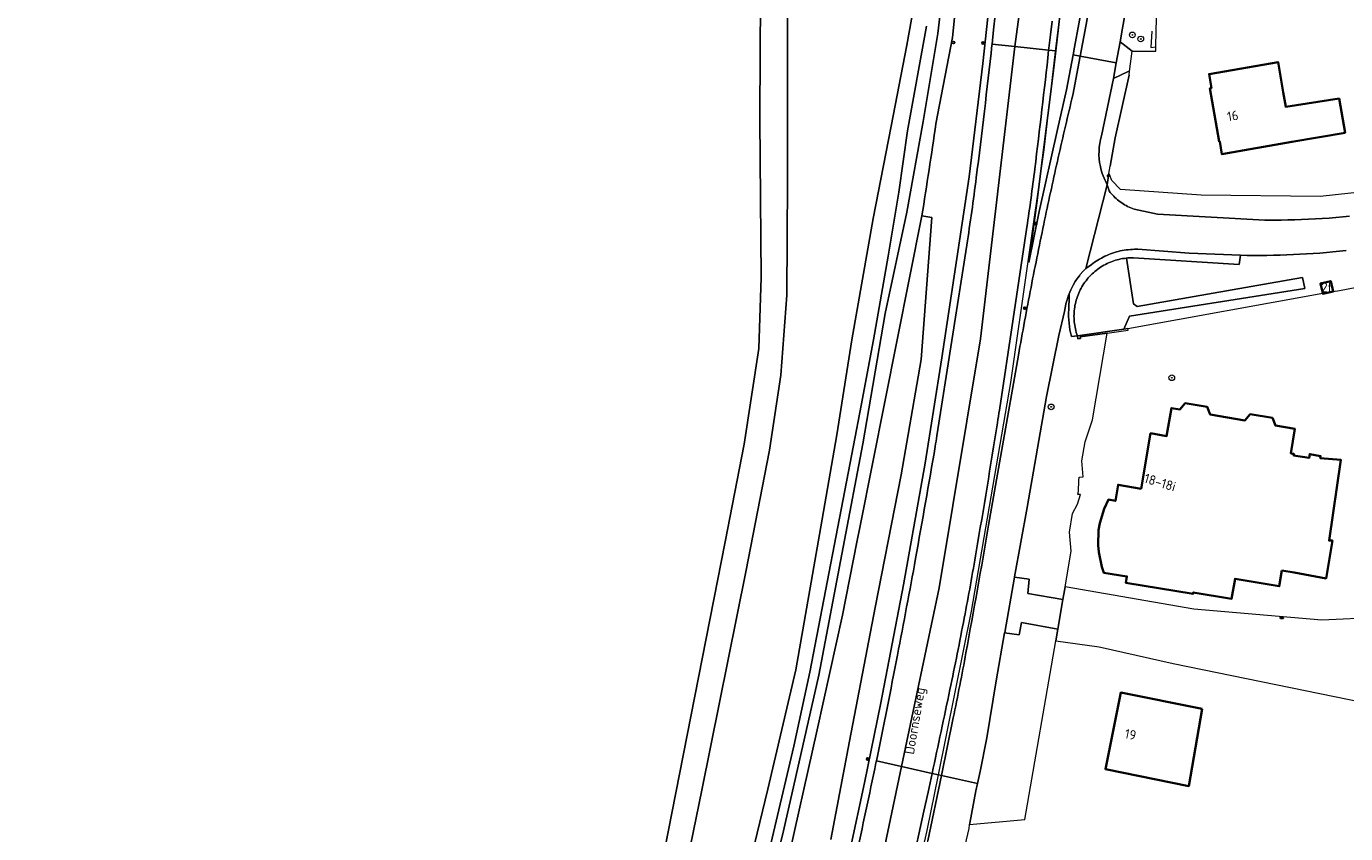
# Model space of a CAD drawing. Header units: metres. Extents: x 152610 to 160096, y 456114 to 462495.
# Tile 7 of 256: x 153165 to 153351, y 458672 to 458785. Entities that reach past the tile are written whole.
import ezdxf
from ezdxf.enums import TextEntityAlignment as Align

# ---------------------------------------------------------------- set-up
doc = ezdxf.new("R2010")
doc.units = ezdxf.units.M
doc.header["$LTSCALE"] = 0.5
doc.layers.get('0').update_dxf_attribs({"linetype": 'CONTINUOUS'})
for name, color, linetype, lineweight in [('B-PV-GR-BOOM-S', 251, 'CONTINUOUS', 25), ('B-PV-GR-BOS_LOOF-GV', 251, 'CONTINUOUS', 13), ('B-PV-GR-GRAS-GV', 251, 'CONTINUOUS', 13), ('B-PV-GR-GROENVOORZIENING-GV', 251, 'CONTINUOUS', 18), ('B-PV-GR-HAAG-G', 251, 'GR-HAAG1-SO', 13), ('B-PV-GR-HEIDE-GV', 251, 'CONTINUOUS', 13), ('B-PV-IE-MEUBILAIR-S', 251, 'CONTINUOUS', 25), ('B-PV-IE-TERREINAFSCHEIDING_KUNSTMATIG_HEKWERK-G', 251, 'IE-TERREINAFSCHEIDING_KUNSTMATIG-SO', 18), ('B-PV-IE-TERREINAFSCHEIDING_KUNSTMATIG_MUUR-GV', 251, 'CONTINUOUS', 18), ('B-PV-OG-BEBOUWING-GV', 6, 'CONTINUOUS', 35), ('B-PV-OG-BEBOUWING-T18', 1, 'CONTINUOUS', 18), ('B-PV-OG-TERREIN_BEGROEID-GV', 251, 'CONTINUOUS', 18), ('B-PV-OG-TERREIN_OEVER-GV', 251, 'CONTINUOUS', 18), ('B-PV-OG-TOPOGRAFIE-T18', 1, 'CONTINUOUS', 18), ('B-PV-OG-WATER_SLOOT-GV', 251, 'CONTINUOUS', 18), ('B-PV-VH-GESLOTENVERHARDING-GV', 251, 'CONTINUOUS', 18), ('B-PV-VH-GESLOTENVERHARDING_ASFALT-GV', 251, 'CONTINUOUS', 18), ('B-PV-VH-ONVERHARD_ZAND-GV', 251, 'CONTINUOUS', 18), ('B-PV-VH-OPENVERHARDING-GV', 251, 'CONTINUOUS', 18), ('B-PV-VH-OPENVERHARDING_BETONSTRAATSTEEN-GV', 251, 'CONTINUOUS', 18), ('B-PV-VH-OPENVERHARDING_TEGEL-GV', 251, 'CONTINUOUS', 18)]:
    doc.layers.add(name, color=color, linetype=linetype, lineweight=lineweight)
doc.styles.add('NLCS-ISO', font='NLCS-ISO.ttf')
doc.styles.add('NLCS-ISO-M750-T18', font='NLCS-ISO.ttf', dxfattribs={"height": 1.35})
doc.linetypes.add('GR-HAAG1-SO', pattern='A,6,[176,NLCS.SHX,S=0.125,R=0,X=0,Y=0],-2', length=8)
doc.linetypes.add('IE-TERREINAFSCHEIDING_KUNSTMATIG-SO', pattern='A,4,[82,NLCS.SHX,S=0.75,R=90,X=0,Y=0],4,-2', length=10)

# ---------------------------------------------------------------- blocks, each defined once
blk = doc.blocks.new('SIE-MEUBILAIR_BORD_INFORMATIE-SO')
h = blk.add_hatch(color=256)
h.dxf.hatch_style = 1
h.paths.add_polyline_path([(0.13, 0.2), (-0.33, 0.2), (-0.33, 0.08), (-0.13, 0.08), (-0.13, -0.65), (0.13, -0.65)])
h = blk.add_hatch(color=256)
h.dxf.hatch_style = 1
edge = h.paths.add_edge_path()
edge.add_arc((0, 0.5), 0.149, 0, 360)
for points in [[(-0.75, -0.75), (0.75, -0.75), (0.75, 0.75), (-0.75, 0.75)], [(0.13, 0.2), (-0.33, 0.2), (-0.33, 0.08), (-0.13, 0.08), (-0.13, -0.65), (0.13, -0.65)]]:
    blk.add_lwpolyline(points, close=True)
blk.add_circle((0, 0.5), 0.149)
blk = doc.blocks.new('SIE-MEUBILAIR_BORD_VERKEER-SO')
blk.add_lwpolyline([(-0.5625, -0.5625), (0.5625, -0.5625), (0.5625, 0.5625), (-0.5625, 0.5625)], close=True)
at = {"style": 'NLCS-ISO'}
blk.add_text('vb', height=0.75, dxfattribs=at).set_placement((0, 0), align=Align.MIDDLE_CENTER)
blk = doc.blocks.new('SIE-MEUBILAIR_BORD_WEGWIJZER-SO')
blk.add_lwpolyline([(-0.75, -0.75), (0.75, -0.75), (0.75, 0.75), (-0.75, 0.75)], close=True)
at = {"style": 'NLCS-ISO'}
blk.add_text('ww', height=0.75, dxfattribs=at).set_placement((0, 0.125), align=Align.MIDDLE_CENTER)
blk = doc.blocks.new('SIE-MEUBILAIR_PAAL_LICHTMAST-SO')
for points in [[(-0.62, 0), (-1, 0)], [(-0.71, 0.71), (-0.44, 0.44)], [(0, 1), (0, 0.62)], [(0.44, 0.44), (0.71, 0.71)], [(1, 0), (0.62, 0)], [(-0.71, -0.71), (-0.44, -0.44)], [(0, -0.62), (0, -1)], [(0.44, -0.44), (0.71, -0.71)]]:
    blk.add_lwpolyline(points)
blk.add_circle((0, 0), 0.5)
blk = doc.blocks.new('SIE-MEUBILAIR_PAAL_VERKEERSBORD-SO')
blk.add_circle((0, 0), 0.75)
at = {"style": 'NLCS-ISO'}
blk.add_text('vb', height=0.75, dxfattribs=at).set_placement((0, 0.07), align=Align.MIDDLE_CENTER)
blk = doc.blocks.new('SIE-MEUBILAIR_PAAL_HECTOMETER-SO')
blk.add_circle((0, 0), 0.75)
at = {"style": 'NLCS-ISO'}
blk.add_text('hm', height=0.75, dxfattribs=at).set_placement((0.16, 0.07), align=Align.MIDDLE_CENTER)
blk = doc.blocks.new('SIE-MEUBILAIR_PUT_RIOOLPUT-SO')
blk.add_ellipse((0, 0), major_axis=(1.25, 0), ratio=0.54)
blk = doc.blocks.new('SGR-BOOM_GBKN-SO')
at = {"linetype": 'ByBlock', "lineweight": 18}
h = blk.add_hatch(color=0, dxfattribs=at)
h.dxf.hatch_style = 1
edge = h.paths.add_edge_path()
edge.add_arc((0, 0), 0.25, 0, 360)
at = {"color": 0, "linetype": 'ByBlock', "lineweight": 18}
for radius in [2, 0.25]:
    blk.add_circle((0, 0), radius, dxfattribs=at)
at = {"color": 0, "linetype": 'ByBlock', "lineweight": 18, "style": 'NLCS-ISO'}
blk.add_attdef('SOORT', (2.5, 0), '', height=1.5, dxfattribs=at)

msp = doc.modelspace()

# ---------------------------------------------------------------- linework, layer by layer
at = {"layer": 'B-PV-GR-BOS_LOOF-GV', "flags": 128}
msp.add_lwpolyline([(153351.48, 458753.721), (153350.552, 458753.619), (153349.624, 458753.525), (153348.695, 458753.44), (153347.765, 458753.362), (153346.834, 458753.292), (153345.903, 458753.23), (153344.972, 458753.176), (153344.04, 458753.13), (153343.107, 458753.092), (153342.175, 458753.062), (153341.242, 458753.04), (153340.309, 458753.026), (153339.376, 458753.02), (153338.443, 458753.022), (153337.51, 458753.032), (153336.598, 458753.05), (153336.395, 458751.745), (153321.487, 458752.682), (153321.237, 458752.683), (153320.98, 458752.675), (153320.724, 458752.66), (153320.501, 458752.64), (153321.486, 458746.201), (153322.021, 458745.829), (153345.334, 458749.909), (153345.633, 458748.362), (153320.931, 458744.464), (153320.139, 458742.631), (153320.726, 458742.716), (153348.189, 458747.677), (153347.854, 458749.053), (153349.304, 458749.405), (153349.657, 458747.955), (153350.528, 458748.099), (153355.19, 458748.95)], dxfattribs=at)
at = {"layer": 'B-PV-GR-GRAS-GV', "flags": 128}
msp.add_lwpolyline([(153278.83, 458670.691), (153281.473, 458684.543), (153285.08, 458703.389), (153288.752, 458722.11), (153291.548, 458738.354), (153293.064, 458758.363), (153291.667, 458758.584), (153282.968, 458714.898), (153282.506, 458712.578), (153280.459, 458702.299), (153276.887, 458686.145), (153272.46, 458666.225)], dxfattribs=at)
at = {"layer": 'B-PV-GR-GROENVOORZIENING-GV', "flags": 128}
for points in [[(153304.209, 458988.157), (153305.012, 458965.724), (153305.32, 458954.022), (153305.752, 458936.553), (153306.178, 458915.717), (153306.284, 458903.183), (153306.046, 458886.463), (153305.718, 458867.444), (153305.22, 458849.183), (153304.73, 458836.287), (153303.737, 458819.886), (153302.39, 458800.776), (153301.484, 458791.441), (153300.25, 458780.056), (153298.345, 458764.102), (153294.498, 458738.605), (153292.134, 458723.744), (153289.083, 458706.575), (153285.894, 458689.959), (153283.592, 458678.676), (153281.577, 458669.263)], [(153281.577, 458669.263), (153283.592, 458678.676), (153285.894, 458689.959), (153289.083, 458706.575), (153292.134, 458723.744), (153294.498, 458738.605), (153298.345, 458764.102), (153300.25, 458780.056), (153301.484, 458791.441), (153302.39, 458800.776), (153303.737, 458819.886), (153304.73, 458836.287), (153305.22, 458849.183), (153305.718, 458867.444), (153306.046, 458886.463), (153306.284, 458903.183), (153306.178, 458915.717), (153301.28, 458915.833), (153300.999, 458903.982), (153300.566, 458872.097), (153299.618, 458856.309), (153298.104, 458804.076)], [(153310.014, 458786.053), (153309.795, 458784.134), (153309.573, 458782.215), (153309.542, 458781.937), (153310.535, 458781.842), (153311.551, 458790.574), (153312.891, 458804.206), (153313.591, 458812.745), (153314.678, 458826.127), (153315.629, 458840.642), (153316.021, 458847.704), (153316.948, 458858.949), (153317.661, 458882.667), (153316.442, 458882.701)], [(153320.216, 458847.106), (153320.596, 458853.867), (153321.193, 458874.284), (153321.42, 458882.562), (153320.423, 458882.59), (153319.93, 458865.291), (153319.597, 458853.91), (153319.129, 458847.952), (153318.934, 458841.235), (153319.575, 458841.572), (153318.719, 458825.604), (153317.911, 458814.563), (153316.95, 458807.39), (153316.176, 458801.161), (153315.295, 458794.067), (153315.064, 458793.851), (153314.738, 458791.32), (153314.422, 458788.937), (153313.197, 458782.387), (153312.991, 458781.284), (153313.976, 458781.115)], [(153298.104, 458804.076), (153296.366, 458787.44), (153295.98, 458783.748), (153293.659, 458771.587)], [(153313.976, 458781.115), (153314.809, 458785.566), (153315.41, 458788.781)], [(153301.551, 458782.705), (153301.564, 458782.819), (153301.788, 458784.842), (153302.008, 458786.866)], [(153320.507, 458788.183), (153319.958, 458785.043), (153319.621, 458783.119), (153321.322, 458781.83), (153324.648, 458781.801), (153324.66, 458782.403), (153324.663, 458782.578), (153324.701, 458784.561), (153324.773, 458788.362)], [(153312.95, 458775.628), (153313.976, 458781.115), (153312.991, 458781.284), (153312.068, 458776.354), (153310.772, 458770.758), (153308.21, 458759.214), (153306.733, 458752.045), (153307.885, 458760.429), (153310.212, 458779.071), (153310.535, 458781.842), (153309.542, 458781.937)], [(153317.81, 458762.971), (153318.048, 458764.581), (153318.202, 458765.62), (153318.919, 458769.589), (153320.888, 458778.41), (153320.956, 458778.947), (153320.768, 458778.949), (153318.666, 458777.969), (153316.975, 458769.876)], [(153291.667, 458758.584), (153293.064, 458758.363), (153291.548, 458738.354), (153288.752, 458722.11), (153285.08, 458703.389), (153281.473, 458684.543), (153278.83, 458670.691)], [(153306.465, 458756.987), (153304.532, 458744.104), (153302.596, 458731.223)], [(153293.79, 458727.568), (153295.895, 458741.015), (153297.996, 458754.463)], [(153301.082, 458714.973), (153305.279, 458738.975)], [(153293.11, 458679.994), (153293.996, 458679.795), (153294.416, 458679.7), (153296.094, 458687.821)], [(153285.195, 458681.478), (153285.253, 458681.758)], [(153290.597, 458661.26), (153292.507, 458670.48), (153294.416, 458679.7), (153293.996, 458679.795), (153293.11, 458679.994), (153292.536, 458677.346), (153291.959, 458674.7), (153290.194, 458666.685), (153288.409, 458658.675)]]:
    msp.add_lwpolyline(points, dxfattribs=at)
msp.add_lwpolyline([(153312.991, 458781.284), (153313.197, 458782.387), (153314.422, 458788.937), (153314.738, 458791.32), (153315.064, 458793.851), (153311.551, 458790.574), (153310.535, 458781.842), (153310.212, 458779.071), (153307.885, 458760.429), (153306.733, 458752.045), (153308.21, 458759.214), (153310.772, 458770.758), (153312.068, 458776.354)], close=True, dxfattribs=at)
at = {"layer": 'B-PV-GR-GROENVOORZIENING-GV'}
for points in [[(153299.337, 458763.977, 0.003736), (153301.551, 458782.705)], [(153309.542, 458781.937, -0.003172), (153307.591, 458765.235)], [(153310.901, 458766.835, -0.0037356), (153312.95, 458775.628)], [(153293.659, 458771.587, -0.0024621), (153291.667, 458758.584)], [(153316.975, 458769.876, 0.1212083), (153316.829, 458765.569)], [(153308.978, 458758.013, -0.0037125), (153310.901, 458766.835)], [(153307.591, 458765.235, -0.0065572), (153306.465, 458756.987)], [(153316.829, 458765.569, 0.0773803), (153317.81, 458762.971)], [(153297.996, 458754.463, 0.0074626), (153299.337, 458763.977)], [(153307.055, 458748.508, -0.0038828), (153308.978, 458758.013)], [(153305.279, 458738.975, -0.0039847), (153307.055, 458748.508)], [(153302.596, 458731.223, -0.0022707), (153302.32, 458729.436)], [(153302.32, 458729.436, -0.0028097), (153299.335, 458711.249)], [(153293.549, 458726.092, 0.0032996), (153293.79, 458727.568)], [(153290.778, 458710.277, 0.0025905), (153293.549, 458726.092)], [(153297.884, 458696.996, 0.0027823), (153301.082, 458714.973)], [(153299.335, 458711.249, -0.0053519), (153297.645, 458701.908)], [(153288.231, 458696.669, 0.0030173), (153290.778, 458710.277)], [(153297.645, 458701.908, -0.0039655), (153295.623, 458691.822)], [(153285.253, 458681.758, 0.0029536), (153288.231, 458696.669)], [(153296.094, 458687.821, 0.0054341), (153297.884, 458696.996)], [(153295.623, 458691.822, -0.0016057), (153293.11, 458679.994)], [(153282.312, 458667.955, 0.0034602), (153285.195, 458681.478)]]:
    msp.add_lwpolyline(points, format="xyb", dxfattribs=at)
at = {"layer": 'B-PV-GR-HAAG-G', "flags": 128}
msp.add_lwpolyline([(153320.888, 458778.41), (153318.919, 458769.589), (153318.202, 458765.62)], dxfattribs=at)
at = {"layer": 'B-PV-GR-HEIDE-GV', "flags": 128}
for points in [[(153282.994, 459000), (153282.304, 458982.188), (153279.145, 458927.356), (153275.9, 458871.753), (153274.058, 458829.388), (153272.731, 458790.874), (153272.72, 458763.543), (153272.632, 458747.421), (153271.797, 458736.127), (153270.196, 458725.582), (153266.852, 458708.436), (153260.669, 458677.656), (153253.108, 458640.7)], [(153255.373, 458669.127), (153263.956, 458712.631), (153266.633, 458726.42), (153268.698, 458739.878), (153269.019, 458749.895), (153268.819, 458772.18), (153268.812, 458772.854), (153268.994, 458806.073)], [(153266.929, 458665.353), (153269.969, 458677.773), (153273.89, 458694.584), (153277.433, 458714.758), (153279.703, 458727.73), (153281.791, 458741.099), (153284.812, 458758.207), (153287.341, 458771.264), (153289.571, 458782.67), (153292.544, 458799.479)]]:
    msp.add_lwpolyline(points, dxfattribs=at)
at = {"layer": 'B-PV-IE-TERREINAFSCHEIDING_KUNSTMATIG_HEKWERK-G', "flags": 128}
for points in [[(153215.835, 458394.419), (153220.735, 458411.594), (153222.182, 458416.682), (153237.885, 458471.573), (153243.161, 458490.055), (153252.334, 458522.192), (153264.459, 458564.399), (153272.642, 458592.95), (153272.73, 458593.256), (153277.004, 458608.465), (153285.143, 458640.04), (153292.413, 458671.943), (153293.996, 458679.795), (153298.645, 458702.86), (153304.211, 458735.101), (153308.915, 458767.921), (153310.525, 458781.755), (153311.013, 458785.952), (153311.551, 458790.574), (153315.295, 458794.067), (153316.95, 458807.39)], [(153324.104, 458784.622), (153323.969, 458782.325), (153324.66, 458782.403)], [(153187.249, 458364.031), (153202.585, 458416.99), (153217.43, 458466.468), (153229.619, 458507.097), (153232.871, 458517.935), (153257.662, 458606.305), (153260.572, 458617.87), (153265.329, 458636.774), (153266.311, 458640.676), (153272.46, 458666.225), (153276.887, 458686.145), (153280.459, 458702.299), (153282.506, 458712.578), (153282.968, 458714.898), (153291.667, 458758.584)]]:
    msp.add_lwpolyline(points, dxfattribs=at)
at = {"layer": 'B-PV-IE-TERREINAFSCHEIDING_KUNSTMATIG_MUUR-GV', "flags": 128}
msp.add_lwpolyline([(153320.756, 458742.505), (153320.726, 458742.716), (153320.139, 458742.631), (153313.595, 458741.679), (153313.654, 458741.273), (153314.032, 458741.328), (153314.004, 458741.523), (153317.805, 458742.076)], close=True, dxfattribs=at)
at = {"layer": 'B-PV-OG-BEBOUWING-GV', "flags": 128}
for points in [[(153342.617, 458776.039), (153341.88, 458780.281), (153332.147, 458778.588), (153332.491, 458776.613), (153332.28, 458776.577), (153333.584, 458769.074), (153333.661, 458769.088), (153333.973, 458767.294), (153343.839, 458769.01), (153351.33, 458770.313), (153350.476, 458775.125), (153342.976, 458773.974)], [(153349.657, 458747.955), (153349.304, 458749.405), (153347.854, 458749.053), (153348.189, 458747.677), (153348.207, 458747.603)], [(153342.43, 458708.616), (153344.131, 458708.315), (153348.642, 458707.488), (153349.554, 458712.83), (153349.077, 458712.816), (153350.722, 458724.222), (153347.828, 458724.457), (153347.866, 458724.736), (153346.359, 458725.008), (153346.256, 458724.475), (153344.066, 458724.839), (153344.126, 458725.039), (153343.685, 458725.116), (153344.232, 458728.556), (153341.498, 458729.032), (153341.079, 458730.114), (153337.967, 458730.64), (153337.221, 458729.751), (153332.331, 458730.575), (153331.91, 458731.656), (153328.8, 458732.185), (153328.049, 458731.305), (153326.842, 458731.508), (153326.167, 458727.562), (153323.92, 458727.944), (153322.576, 458720.137), (153319.333, 458720.688), (153318.953, 458718.42), (153317.956, 458718.591), (153317.351, 458717.288), (153316.735, 458715.256), (153316.574, 458714.289), (153316.517, 458712.173), (153316.598, 458711.193), (153317.032, 458709.115), (153317.305, 458708.286), (153320.563, 458707.772), (153320.417, 458706.875), (153329.891, 458705.303), (153329.925, 458705.507), (153335.327, 458704.633), (153335.817, 458707.452), (153342.048, 458706.385)], [(153331.19, 458689.091), (153319.717, 458691.393), (153317.547, 458680.576), (153329.288, 458678.221)]]:
    msp.add_lwpolyline(points, close=True, dxfattribs=at)
at = {"layer": 'B-PV-OG-TERREIN_BEGROEID-GV', "flags": 128}
msp.add_lwpolyline([(153354.284, 458762.014), (153347.833, 458761.308), (153331.027, 458761.495), (153319.67, 458762.336), (153318.467, 458763.585), (153318.115, 458764.436), (153318.048, 458764.581), (153317.81, 458762.971), (153318.077, 458762.106), (153318.227, 458761.913), (153318.383, 458761.725), (153318.545, 458761.541), (153318.713, 458761.364), (153318.887, 458761.192), (153319.067, 458761.025), (153319.251, 458760.865), (153319.441, 458760.71), (153319.636, 458760.562), (153319.836, 458760.421), (153320.04, 458760.286), (153320.248, 458760.158), (153320.46, 458760.036), (153320.677, 458759.922), (153320.897, 458759.815), (153321.12, 458759.715), (153321.347, 458759.622), (153321.576, 458759.537), (153324.878, 458758.84), (153340.04, 458758.003), (153340.361, 458758.001), (153341.33, 458758.002), (153342.299, 458758.01), (153343.268, 458758.026), (153344.237, 458758.051), (153345.205, 458758.083), (153346.173, 458758.123), (153347.141, 458758.171), (153348.108, 458758.227), (153349.075, 458758.292), (153350.041, 458758.364), (153351.007, 458758.444), (153351.972, 458758.532)], dxfattribs=at)
msp.add_lwpolyline([(153312.391, 458745.914), (153312.359, 458744.424), (153312.485, 458742.997), (153312.532, 458742.522), (153312.748, 458741.609), (153313.595, 458741.679), (153313.512, 458741.922), (153313.437, 458742.167), (153313.37, 458742.415), (153313.31, 458742.664), (153313.258, 458742.916), (153313.214, 458743.168), (153313.178, 458743.422), (153313.15, 458743.677), (153313.13, 458743.933), (153313.117, 458744.189), (153313.113, 458744.446), (153313.117, 458744.703), (153313.128, 458744.959), (153313.148, 458745.215), (153313.176, 458745.47), (153313.212, 458745.724), (153313.255, 458745.977), (153313.306, 458746.228), (153313.366, 458746.478), (153313.433, 458746.725), (153313.507, 458746.971), (153313.59, 458747.214), (153313.679, 458747.454), (153313.777, 458747.692), (153313.881, 458747.926), (153313.993, 458748.157), (153314.112, 458748.384), (153314.238, 458748.608), (153314.371, 458748.827), (153314.511, 458749.042), (153314.657, 458749.253), (153314.81, 458749.459), (153314.969, 458749.66), (153315.135, 458749.856), (153315.306, 458750.047), (153315.483, 458750.233), (153315.666, 458750.413), (153315.855, 458750.587), (153316.049, 458750.755), (153316.248, 458750.917), (153316.452, 458751.072), (153316.66, 458751.222), (153316.874, 458751.364), (153317.091, 458751.5), (153317.313, 458751.629), (153317.538, 458751.751), (153317.768, 458751.867), (153318.001, 458751.974), (153318.237, 458752.075), (153318.476, 458752.168), (153318.718, 458752.253), (153318.962, 458752.332), (153319.209, 458752.402), (153319.458, 458752.465), (153319.708, 458752.519), (153319.96, 458752.566), (153320.214, 458752.606), (153320.469, 458752.637), (153320.501, 458752.64), (153320.724, 458752.66), (153320.98, 458752.675), (153321.237, 458752.683), (153321.487, 458752.682), (153336.395, 458751.745), (153336.598, 458753.05), (153336.58, 458753.05), (153329.332, 458753.334), (153322.099, 458753.885), (153321.916, 458753.888), (153321.629, 458753.886), (153321.343, 458753.876), (153321.058, 458753.858), (153320.773, 458753.832), (153320.488, 458753.799), (153320.205, 458753.757), (153319.923, 458753.707), (153319.643, 458753.65), (153319.364, 458753.584), (153319.088, 458753.511), (153318.813, 458753.43), (153318.541, 458753.342), (153318.271, 458753.246), (153318.005, 458753.142), (153317.741, 458753.032), (153317.48, 458752.913), (153317.223, 458752.788), (153316.969, 458752.655), (153316.719, 458752.516), (153316.474, 458752.369), (153316.232, 458752.216), (153315.995, 458752.055), (153315.762, 458751.889), (153315.534, 458751.716), (153314.792, 458751.198), (153314.569, 458750.965), (153314.379, 458750.766), (153313.991, 458750.311), (153313.875, 458750.157), (153313.631, 458749.835), (153313.298, 458749.338), (153313.009, 458748.849), (153312.747, 458748.346), (153312.665, 458748.164), (153312.513, 458747.828), (153312.308, 458747.299), (153312.29, 458747.245), (153312.428, 458747.583), (153312.431, 458746.722)], close=True, dxfattribs=at)
at = {"layer": 'B-PV-OG-TERREIN_OEVER-GV', "flags": 128}
for points in [[(153293.659, 458771.587), (153295.98, 458783.748), (153296.366, 458787.44), (153298.104, 458804.076), (153294.497, 458819.185), (153293.194, 458837.521), (153294.707, 458841.946), (153299.618, 458856.309), (153300.566, 458872.097), (153300.999, 458903.982), (153301.28, 458915.833), (153301.482, 458924.35), (153301.869, 458982.091), (153301.87, 458982.225), (153301.205, 459025.772)], [(153292.544, 458799.479), (153289.571, 458782.67), (153287.341, 458771.264), (153284.812, 458758.207), (153281.791, 458741.099), (153279.703, 458727.73), (153277.433, 458714.758), (153273.89, 458694.584), (153269.969, 458677.773), (153266.929, 458665.353)], [(153295.694, 458799.482), (153293.92, 458784.324), (153291.84, 458771.918), (153289.561, 458759.111), (153286.486, 458744.854), (153283.338, 458726.452), (153280.583, 458711.9), (153277.165, 458693.835), (153272.143, 458671.916), (153267.636, 458653.715)], [(153269.989, 458668.495), (153273.612, 458683.826), (153275.89, 458694.28), (153282.015, 458726.231), (153283.108, 458731.847), (153284.842, 458741.101), (153286.922, 458752.907), (153288.407, 458761.961), (153289.642, 458770.566), (153292.318, 458785.324)], [(153165.431, 458291.527), (153170.191, 458307.238), (153183.481, 458351.096), (153187.249, 458364.031), (153202.585, 458416.99), (153217.43, 458466.468), (153229.619, 458507.097), (153232.871, 458517.935), (153257.662, 458606.305), (153260.572, 458617.87), (153265.329, 458636.774), (153266.311, 458640.676), (153272.46, 458666.225), (153276.887, 458686.145), (153280.459, 458702.299), (153282.506, 458712.578), (153282.968, 458714.898), (153291.667, 458758.584)]]:
    msp.add_lwpolyline(points, dxfattribs=at)
at = {"layer": 'B-PV-OG-TERREIN_OEVER-GV'}
msp.add_lwpolyline([(153291.667, 458758.584, 0.0024621), (153293.659, 458771.587)], format="xyb", dxfattribs=at)
at = {"layer": 'B-PV-OG-WATER_SLOOT-GV', "flags": 128}
for points in [[(153267.636, 458653.715), (153272.143, 458671.916), (153277.165, 458693.835), (153280.583, 458711.9), (153283.338, 458726.452), (153286.486, 458744.854), (153289.561, 458759.111), (153291.84, 458771.918), (153293.92, 458784.324), (153295.694, 458799.482)], [(153292.318, 458785.324), (153289.642, 458770.566), (153288.407, 458761.961), (153286.922, 458752.907), (153284.842, 458741.101), (153283.108, 458731.847), (153282.015, 458726.231), (153275.89, 458694.28), (153273.612, 458683.826), (153269.989, 458668.495)]]:
    msp.add_lwpolyline(points, dxfattribs=at)
at = {"layer": 'B-PV-VH-GESLOTENVERHARDING-GV', "flags": 128}
for points in [[(153302.008, 458786.866), (153301.788, 458784.842), (153301.564, 458782.819), (153304.753, 458782.466), (153306.721, 458796.743), (153307.91, 458809.127), (153309.349, 458826.495), (153310.097, 458836.699), (153311.735, 458882.833), (153306.992, 458882.965), (153306.848, 458873.903)], [(153316.442, 458882.701), (153311.735, 458882.833), (153310.097, 458836.699), (153309.349, 458826.495), (153307.91, 458809.127), (153306.721, 458796.743), (153304.753, 458782.466), (153309.542, 458781.937), (153309.573, 458782.215), (153309.795, 458784.134), (153310.014, 458786.053)], [(153315.41, 458788.781), (153314.809, 458785.566), (153313.976, 458781.115), (153319.074, 458780.17), (153319.621, 458783.119), (153319.958, 458785.043), (153320.507, 458788.183)], [(153285.253, 458681.758), (153288.794, 458680.963), (153294.128, 458706.149), (153299.94, 458741.269), (153304.753, 458782.466), (153301.564, 458782.819), (153301.551, 458782.705)], [(153309.542, 458781.937), (153304.753, 458782.466), (153299.94, 458741.269), (153294.128, 458706.149), (153288.794, 458680.963), (153293.11, 458679.994)], [(153316.975, 458769.876), (153318.666, 458777.969), (153319.074, 458780.17), (153313.976, 458781.115), (153312.95, 458775.628)], [(153296.094, 458687.821), (153294.416, 458679.7), (153299.512, 458678.556), (153299.899, 458680.279), (153300.831, 458685.003), (153302.163, 458693.07), (153303.334, 458699.833), (153303.342, 458699.879), (153304.724, 458707.671), (153304.735, 458707.733), (153306.498, 458717.495), (153309.243, 458733.112), (153310.973, 458741.742), (153311.783, 458745.094), (153311.869, 458745.655), (153311.971, 458746.145), (153311.985, 458746.211), (153312.132, 458746.759), (153312.256, 458747.141), (153312.29, 458747.245), (153312.308, 458747.299), (153312.513, 458747.828), (153312.665, 458748.164), (153312.747, 458748.346), (153313.009, 458748.849), (153313.298, 458749.338), (153313.631, 458749.835), (153313.875, 458750.157), (153313.991, 458750.311), (153314.379, 458750.766), (153314.569, 458750.965), (153314.792, 458751.198), (153317.81, 458762.971)], [(153302.596, 458731.223), (153304.532, 458744.104), (153306.465, 458756.987)], [(153297.996, 458754.463), (153295.895, 458741.015), (153293.79, 458727.568)], [(153305.279, 458738.975), (153301.082, 458714.973)], [(153264.042, 458595.385), (153264.039, 458595.373), (153267.884, 458594.29), (153281.789, 458647.65), (153288.794, 458680.963), (153285.253, 458681.758), (153285.195, 458681.478)], [(153288.409, 458658.675), (153290.194, 458666.685), (153291.959, 458674.7), (153292.536, 458677.346), (153293.11, 458679.994), (153288.794, 458680.963), (153281.789, 458647.65), (153267.884, 458594.29), (153271.728, 458593.207), (153271.858, 458593.66)], [(153297.45, 458668.426), (153298.329, 458672.245), (153298.399, 458672.799), (153298.421, 458672.978), (153299.285, 458677.545), (153299.512, 458678.556), (153294.416, 458679.7), (153292.507, 458670.48)]]:
    msp.add_lwpolyline(points, dxfattribs=at)
at = {"layer": 'B-PV-VH-GESLOTENVERHARDING-GV'}
for points in [[(153301.551, 458782.705, -0.003736), (153299.337, 458763.977)], [(153307.591, 458765.235, 0.003172), (153309.542, 458781.937)], [(153312.95, 458775.628, 0.0037356), (153310.901, 458766.835)], [(153316.829, 458765.569, -0.1212083), (153316.975, 458769.876)], [(153310.901, 458766.835, 0.0037125), (153308.978, 458758.013)], [(153306.465, 458756.987, 0.0065572), (153307.591, 458765.235)], [(153317.81, 458762.971, -0.0773803), (153316.829, 458765.569)], [(153299.337, 458763.977, -0.0074626), (153297.996, 458754.463)], [(153308.978, 458758.013, 0.0038828), (153307.055, 458748.508)], [(153307.055, 458748.508, 0.0039847), (153305.279, 458738.975)], [(153302.32, 458729.436, 0.0022707), (153302.596, 458731.223)], [(153299.335, 458711.249, 0.0028097), (153302.32, 458729.436)], [(153293.79, 458727.568, -0.0032996), (153293.549, 458726.092)], [(153293.549, 458726.092, -0.0025905), (153290.778, 458710.277)], [(153301.082, 458714.973, -0.0027823), (153297.884, 458696.996)], [(153297.645, 458701.908, 0.0053519), (153299.335, 458711.249)], [(153290.778, 458710.277, -0.0030173), (153288.231, 458696.669)], [(153295.623, 458691.822, 0.0039655), (153297.645, 458701.908)], [(153288.231, 458696.669, -0.0029536), (153285.253, 458681.758)], [(153297.884, 458696.996, -0.0054341), (153296.094, 458687.821)], [(153293.11, 458679.994, 0.0016057), (153295.623, 458691.822)], [(153285.195, 458681.478, -0.0034602), (153282.312, 458667.955)]]:
    msp.add_lwpolyline(points, format="xyb", dxfattribs=at)
at = {"layer": 'B-PV-VH-GESLOTENVERHARDING_ASFALT-GV', "flags": 128}
msp.add_lwpolyline([(153351.972, 458758.532), (153351.007, 458758.444), (153350.041, 458758.364), (153349.075, 458758.292), (153348.108, 458758.227), (153347.141, 458758.171), (153346.173, 458758.123), (153345.205, 458758.083), (153344.237, 458758.051), (153343.268, 458758.026), (153342.299, 458758.01), (153341.33, 458758.002), (153340.361, 458758.001), (153340.04, 458758.003), (153324.878, 458758.84), (153321.576, 458759.537), (153321.347, 458759.622), (153321.12, 458759.715), (153320.897, 458759.815), (153320.677, 458759.922), (153320.46, 458760.036), (153320.248, 458760.158), (153320.04, 458760.286), (153319.836, 458760.421), (153319.636, 458760.562), (153319.441, 458760.71), (153319.251, 458760.865), (153319.067, 458761.025), (153318.887, 458761.192), (153318.713, 458761.364), (153318.545, 458761.541), (153318.383, 458761.725), (153318.227, 458761.913), (153318.077, 458762.106), (153317.81, 458762.971), (153314.792, 458751.198), (153315.534, 458751.716), (153315.762, 458751.889), (153315.995, 458752.055), (153316.232, 458752.216), (153316.474, 458752.369), (153316.719, 458752.516), (153316.969, 458752.655), (153317.223, 458752.788), (153317.48, 458752.913), (153317.741, 458753.032), (153318.005, 458753.142), (153318.271, 458753.246), (153318.541, 458753.342), (153318.813, 458753.43), (153319.088, 458753.511), (153319.364, 458753.584), (153319.643, 458753.65), (153319.923, 458753.707), (153320.205, 458753.757), (153320.488, 458753.799), (153320.773, 458753.832), (153321.058, 458753.858), (153321.343, 458753.876), (153321.629, 458753.886), (153321.916, 458753.888), (153322.099, 458753.885), (153329.332, 458753.334), (153336.58, 458753.05), (153336.598, 458753.05), (153337.51, 458753.032), (153338.443, 458753.022), (153339.376, 458753.02), (153340.309, 458753.026), (153341.242, 458753.04), (153342.175, 458753.062), (153343.107, 458753.092), (153344.04, 458753.13), (153344.972, 458753.176), (153345.903, 458753.23), (153346.834, 458753.292), (153347.765, 458753.362), (153348.695, 458753.44), (153349.624, 458753.525), (153350.552, 458753.619), (153351.48, 458753.721)], dxfattribs=at)
at = {"layer": 'B-PV-VH-ONVERHARD_ZAND-GV', "flags": 128}
for points in [[(153253.108, 458640.7), (153260.669, 458677.656), (153266.852, 458708.436), (153270.196, 458725.582), (153271.797, 458736.127), (153272.632, 458747.421), (153272.72, 458763.543), (153272.731, 458790.874), (153274.058, 458829.388), (153275.9, 458871.753), (153279.145, 458927.356), (153282.304, 458982.188), (153282.994, 459000)], [(153279.551, 459000), (153272.395, 458873.743), (153269.407, 458819.196), (153268.994, 458806.073), (153268.812, 458772.854), (153268.819, 458772.18), (153269.019, 458749.895), (153268.698, 458739.878), (153266.633, 458726.42), (153263.956, 458712.631), (153255.373, 458669.127)]]:
    msp.add_lwpolyline(points, dxfattribs=at)
for points in [[(153321.486, 458746.201), (153320.501, 458752.64), (153320.469, 458752.637), (153320.214, 458752.606), (153319.96, 458752.566), (153319.708, 458752.519), (153319.458, 458752.465), (153319.209, 458752.402), (153318.962, 458752.332), (153318.718, 458752.253), (153318.476, 458752.168), (153318.237, 458752.075), (153318.001, 458751.974), (153317.768, 458751.867), (153317.538, 458751.751), (153317.313, 458751.629), (153317.091, 458751.5), (153316.874, 458751.364), (153316.66, 458751.222), (153316.452, 458751.072), (153316.248, 458750.917), (153316.049, 458750.755), (153315.855, 458750.587), (153315.666, 458750.413), (153315.483, 458750.233), (153315.306, 458750.047), (153315.135, 458749.856), (153314.969, 458749.66), (153314.81, 458749.459), (153314.657, 458749.253), (153314.511, 458749.042), (153314.371, 458748.827), (153314.238, 458748.608), (153314.112, 458748.384), (153313.993, 458748.157), (153313.881, 458747.926), (153313.777, 458747.692), (153313.679, 458747.454), (153313.59, 458747.214), (153313.507, 458746.971), (153313.433, 458746.725), (153313.366, 458746.478), (153313.306, 458746.228), (153313.255, 458745.977), (153313.212, 458745.724), (153313.176, 458745.47), (153313.148, 458745.215), (153313.128, 458744.959), (153313.117, 458744.703), (153313.113, 458744.446), (153313.117, 458744.189), (153313.13, 458743.933), (153313.15, 458743.677), (153313.178, 458743.422), (153313.214, 458743.168), (153313.258, 458742.916), (153313.31, 458742.664), (153313.37, 458742.415), (153313.437, 458742.167), (153313.512, 458741.922), (153313.595, 458741.679), (153320.139, 458742.631), (153320.931, 458744.464), (153345.633, 458748.362), (153345.334, 458749.909), (153322.021, 458745.829)], [(153304.735, 458707.733), (153304.724, 458707.671), (153306.813, 458707.368), (153306.584, 458705.371), (153311.552, 458704.494), (153311.776, 458705.786), (153311.865, 458706.322), (153312.695, 458711.318), (153312.476, 458714.004), (153312.922, 458716.644), (153313.588, 458717.957), (153314.043, 458719.316), (153313.642, 458719.316), (153313.741, 458719.766), (153313.789, 458721.267), (153313.838, 458721.767), (153314.388, 458721.817), (153314.234, 458724.068), (153314.679, 458726.72), (153315.725, 458729.821), (153317.805, 458742.076), (153314.004, 458741.523), (153314.032, 458741.328), (153313.654, 458741.273), (153313.595, 458741.679), (153312.748, 458741.609), (153312.532, 458742.522), (153312.485, 458742.997), (153312.359, 458744.424), (153312.391, 458745.914), (153312.431, 458746.722), (153312.428, 458747.583), (153312.29, 458747.245), (153312.256, 458747.141), (153312.132, 458746.759), (153311.985, 458746.211), (153311.971, 458746.145), (153311.869, 458745.655), (153311.783, 458745.094), (153310.973, 458741.742), (153309.243, 458733.112), (153306.498, 458717.495)], [(153298.399, 458672.799), (153306.172, 458673.493), (153310.545, 458698.691), (153310.829, 458700.329), (153305.712, 458701.292), (153305.398, 458699.537), (153303.334, 458699.833), (153302.163, 458693.07), (153300.831, 458685.003), (153299.899, 458680.279), (153299.512, 458678.556), (153299.285, 458677.545), (153298.421, 458672.978)]]:
    msp.add_lwpolyline(points, close=True, dxfattribs=at)
at = {"layer": 'B-PV-VH-OPENVERHARDING-GV', "flags": 128}
msp.add_lwpolyline([(153321.322, 458781.83), (153319.621, 458783.119), (153319.074, 458780.17), (153318.666, 458777.969), (153320.768, 458778.949), (153320.956, 458778.947)], close=True, dxfattribs=at)
at = {"layer": 'B-PV-VH-OPENVERHARDING_BETONSTRAATSTEEN-GV', "flags": 128}
msp.add_lwpolyline([(153329.99, 458703.158), (153311.865, 458706.322), (153311.776, 458705.786), (153311.552, 458704.494), (153310.829, 458700.329), (153310.545, 458698.691), (153316.682, 458697.843), (153327.101, 458695.49), (153358.107, 458689.146), (153357.814, 458684.854), (153399.805, 458686.958), (153399.19, 458700.285), (153359.65, 458697.958), (153356.606, 458701.984), (153356.09, 458701.96), (153348.066, 458701.582)], close=True, dxfattribs=at)
at = {"layer": 'B-PV-VH-OPENVERHARDING_TEGEL-GV', "flags": 128}
msp.add_lwpolyline([(153306.813, 458707.368), (153304.724, 458707.671), (153303.342, 458699.879), (153303.334, 458699.833), (153305.398, 458699.537), (153305.712, 458701.292), (153310.829, 458700.329), (153311.552, 458704.494), (153306.584, 458705.371)], close=True, dxfattribs=at)

# ---------------------------------------------------------------- block references
at = {"layer": 'B-PV-GR-BOOM-S', "xscale": 0.2, "yscale": 0.2, "zscale": 0.2}
for p in [(153321.343, 458784.104), (153322.526, 458783.531), (153326.903, 458735.779), (153309.896, 458731.676)]:
    msp.add_blockref('SGR-BOOM_GBKN-SO', p, dxfattribs=at)
at = {"layer": 'B-PV-IE-MEUBILAIR-S', "xscale": 0.2, "yscale": 0.2, "zscale": 0.2}
for name, p in [('SIE-MEUBILAIR_PUT_RIOOLPUT-SO', (153296.111, 458783.023)), ('SIE-MEUBILAIR_PAAL_HECTOMETER-SO', (153300.259, 458782.963)), ('SIE-MEUBILAIR_PAAL_LICHTMAST-SO', (153317.935, 458764.239)), ('SIE-MEUBILAIR_BORD_WEGWIJZER-SO', (153307.711, 458757.535)), ('SIE-MEUBILAIR_BORD_INFORMATIE-SO', (153307.711, 458757.535)), ('SIE-MEUBILAIR_PAAL_VERKEERSBORD-SO', (153307.711, 458757.535)), ('SIE-MEUBILAIR_PAAL_VERKEERSBORD-SO', (153306.163, 458745.589)), ('SIE-MEUBILAIR_BORD_VERKEER-SO', (153306.163, 458745.589)), ('SIE-MEUBILAIR_PUT_RIOOLPUT-SO', (153342.421, 458701.95)), ('SIE-MEUBILAIR_PAAL_HECTOMETER-SO', (153284.016, 458682.036))]:
    msp.add_blockref(name, p, dxfattribs=at)

# ---------------------------------------------------------------- texts
at = {"layer": 'B-PV-OG-BEBOUWING-T18', "style": 'NLCS-ISO-M750-T18'}
for s, rotation, p in [('16', 9.9, (153335.492, 458772.7)), ('18-18i', 343.2, (153325.246, 458721.026)), ('19', 348.7, (153321.083, 458685.493))]:
    msp.add_text(s, height=1.35, rotation=rotation, dxfattribs=at).set_placement(p, align=Align.MIDDLE)
msp.add_text('2t', height=1.35, dxfattribs=at).set_placement((153348.756, 458748.504), align=Align.MIDDLE)
at = {"layer": 'B-PV-OG-TOPOGRAFIE-T18', "style": 'NLCS-ISO-M750-T18'}
msp.add_text('Doornseweg', height=1.35, rotation=80.4, dxfattribs=at).set_placement((153290.867, 458687.378), align=Align.MIDDLE)

doc.saveas('drawing.dxf')
